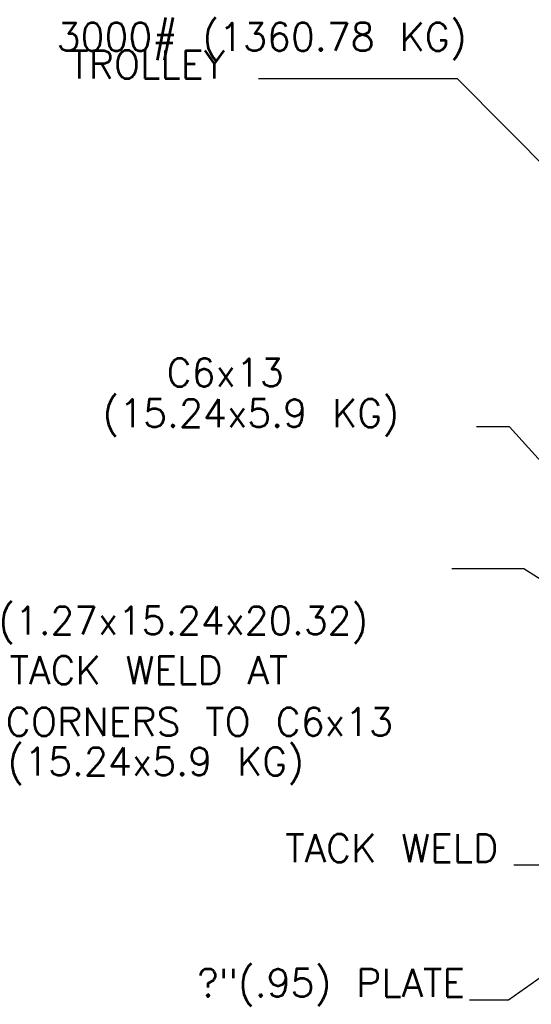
# Model space of a CAD drawing. Extents: x -21 to 2859, y -18 to 3983.
# Tile 20 of 47: x 10.74 to 13.03, y -0.27 to 4.15. Entities that reach past the tile are written whole.
import ezdxf
from ezdxf.enums import TextEntityAlignment as Align

# ---------------------------------------------------------------- set-up
doc = ezdxf.new("R2010")
doc.units = 0
doc.header["$LTSCALE"] = 25.4
doc.header["$MEASUREMENT"] = 0
doc.layers.add('PAN_TS', color=7, linetype='CONTINUOUS')
doc.styles.add('TXT_SHX', font='txt.shx')

msp = doc.modelspace()

# ---------------------------------------------------------------- linework, layer by layer
at = {"layer": 'PAN_TS', "color": 7, "linetype": 'CONTINUOUS'}
for p, q in [((12.6989, 3.8814), (11.8087, 3.8814)), ((13.3699, 3.203), (12.6989, 3.8814)), ((12.9328, 2.3213), (12.7849, 2.3213)), ((13.4269, 1.77), (12.9328, 2.3213)), ((12.9959, 1.684), (12.6739, 1.684)), ((13.7039, 1.235), (12.9959, 1.684)), ((13.1181, 0.356), (12.9519, 0.356)), ((13.3289, 0.034), (12.9276, -0.2493)), ((12.9276, -0.2493), (12.7528, -0.2493))]:
    msp.add_line(p, q, dxfattribs=at)

# ---------------------------------------------------------------- texts
at = {"layer": 'PAN_TS', "color": 7, "linetype": 'CONTINUOUS', "style": 'TXT_SHX'}
for s, p in [('3000# (1360.78 KG)', (11.8224, 4.0066)), ('C6x13', (11.6592, 2.5017)), ('(1.27x15.24x20.32)', (11.4633, 1.3902)), ('TACK WELD AT', (11.3179, 1.1672)), ('CORNERS TO C6x13', (11.5437, 0.9365))]:
    msp.add_text(s, height=0.125, dxfattribs=at).set_placement(p, align=Align.CENTER)
for s, p in [('TROLLEY', (11.659, 3.8831)), ('(15.24x5.9 KG)', (12.4376, 2.3199)), ('(15.24x5.9 KG)', (12.0122, 0.7582)), ('TACK WELD', (12.8815, 0.3701)), ('?"(.95) PLATE', (12.7331, -0.2343))]:
    msp.add_text(s, height=0.125, dxfattribs=at).set_placement(p, align=Align.RIGHT)

doc.saveas('drawing.dxf')
